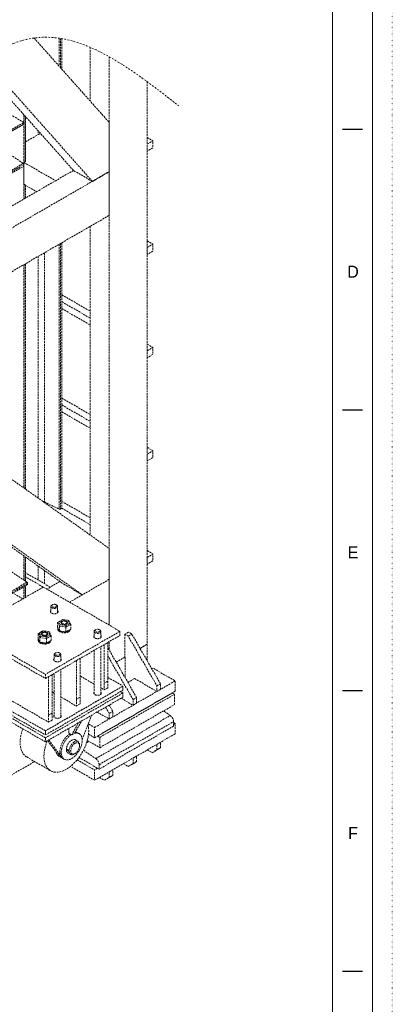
# Model space of a CAD drawing. Header units: millimetres. Extents: x -141576 to -137371, y -691119 to -688149.
# Tile 25 of 26: x -137839 to -137371, y -690381 to -689144. Entities that reach past the tile are written whole.
import ezdxf

# ---------------------------------------------------------------- set-up
doc = ezdxf.new("R2010")
doc.units = ezdxf.units.MM
doc.header["$MEASUREMENT"] = 0
for name, pattern in [('DGN Style 1', [1.483529, 0, -1.483529]), ('DGN Style 3', [3.461568, 2.472549, -0.989019]), ('DGN Style 4', [3.956078, 1.978039, -0.989019, 0, -0.989019]), ('DGN Style 6', [4.697842, 0, -0.989019, 1.730784, -0.989019, 0, -0.989019])]:
    doc.linetypes.add(name, pattern=pattern)
doc.layers.add('Background', color=7, linetype='DGN Style 6', lineweight=0)
doc.layers.add('Center Line', color=1, linetype='DGN Style 4', lineweight=0)
doc.styles.add('Style-ENGINEERING', font='ENGINEERING.shx')

# ---------------------------------------------------------------- blocks, each defined once
blk = doc.blocks.new('*U3')
for p, q in [((412.95, 70.53), (407.95, 70.53)), ((412.95, 0.03), (407.95, 0.03)), ((412.95, -70.47), (407.95, -70.47)), ((412.95, -140.97), (407.95, -140.97))]:
    blk.add_line(p, q)
at = {"color": 7, "linetype": 'Continuous', "lineweight": 0, "flags": 128}
blk.add_lwpolyline([(-415.55, 292.03), (415.45, 292.03), (415.45, -291.97), (-415.55, -291.97), (-415.55, 292.03)], close=True, dxfattribs=at)
at = {"color": 7, "linetype": 'Continuous', "lineweight": 13, "flags": 128}
blk.add_lwpolyline([(-405.55, 282.03), (405.45, 282.03), (405.45, -281.97), (-405.55, -281.97), (-405.55, 282.03)], close=True, dxfattribs=at)
at = {"char_height": 3, "attachment_point": 5, "line_spacing_factor": 1.2, "style": 'Style-ENGINEERING'}
for s, insert in [('D', (410.58, 34.78)), ('E', (410.58, -35.72)), ('F', (410.58, -106.22))]:
    blk.add_mtext(s, dxfattribs=dict(at, insert=insert))
blk = doc.blocks.new('*U2')
at = {"color": 7, "linetype": 'DGN Style 1', "lineweight": 0, "flags": 128}
blk.add_lwpolyline([(-2102.52, 1484.97), (2102.48, 1484.97), (2102.48, -1485.03), (-2102.52, -1485.03), (-2102.52, 1484.97)], close=True, dxfattribs=at)
at = {"layer": 'Background', "color": 9, "linetype": 'DGN Style 3', "lineweight": 0}
for p, q in [((1652.69, 467.12), (1746.86, 361.2)), ((1683.91, 466.89), (1683.91, 432)), ((1685.63, 466.63), (1685.63, 430.07)), ((1687.32, 466.35), (1687.32, 428.17)), ((1723.09, 455.48), (1723.09, 387.94)), ((1580.71, 437.27), (1702, 300.85)), ((1588.36, 441.68), (1725.78, 287.12)), ((1746.86, 443.7), (1746.86, -270.01)), ((1794.41, 412.42), (1794.41, -294.2)), ((1639.77, 361.12), (1618.39, 373.47)), ((1420.72, 232.28), (1639.51, 358.59)), ((1420.8, 232.75), (1639.77, 359.17)), ((1421.17, 234.91), (1639.77, 361.12)), ((1639.77, 370.84), (1639.77, 264.92)), ((1639.77, 359.17), (1639.77, 361.12)), ((1641.46, 368.94), (1641.46, 311.88)), ((1641.83, 312.4), (1641.83, 368.52)), ((1746.86, 361.2), (1746.86, 299.29)), ((1657.89, 350.46), (1657.89, 346.05)), ((1641.83, 336.78), (1657.89, 346.05)), ((1794.41, 342.31), (1801.9, 337.99)), ((1411.6, 178.42), (1638.95, 309.67)), ((1638.95, 309.67), (1622.05, 321.14)), ((1639.77, 310.91), (1641.46, 311.88)), ((1639.77, 310.91), (1679.6, 287.91)), ((1639.77, 310.91), (1639.77, 283.45)), ((1397.97, 97.86), (1746.86, 299.29)), ((1403.12, 128.29), (1702, 300.85)), ((1410.87, 174.06), (1639.77, 306.22)), ((1411.23, 176.22), (1639.77, 308.17)), ((1639.77, 306.22), (1639.77, 308.17)), ((1725.78, 287.12), (1702, 300.85)), ((1725.78, 287.12), (1746.86, 299.29)), ((1746.86, 299.29), (1746.86, 244.39)), ((1639.77, 283.45), (1655.82, 274.19)), ((1641.46, 282.48), (1641.46, 265.89)), ((1641.83, 266.11), (1641.83, 282.27)), ((1387.66, 37.01), (1746.86, 244.39)), ((1723.09, 230.66), (1723.09, -156.93)), ((1794.41, 212.61), (1801.9, 208.29)), ((1683.91, 208.05), (1683.91, -124.31)), ((1685.63, 209.04), (1685.63, -124.27)), ((1687.32, 210.01), (1687.32, -123.3)), ((1657.89, 193.02), (1657.89, -110.7)), ((1665.53, 197.43), (1665.53, -115.41)), ((1639.77, 182.56), (1639.77, -97.85)), ((1641.46, 183.53), (1641.46, -99.05)), ((1641.83, -99.31), (1641.83, 183.75)), ((1687.32, 144.74), (1723.09, 124.09)), ((1687.32, 136.1), (1723.09, 115.45)), ((1687.32, 127.45), (1723.09, 106.8)), ((1794.41, 82.91), (1801.9, 78.59)), ((1421.78, 56.7), (1746.86, -173.78)), ((1687.32, 15.05), (1723.09, -5.6)), ((1381.4, 0.01), (1689.35, -218.33)), ((1381.87, 2.8), (1713.13, -232.06)), ((1687.32, 6.4), (1723.09, -14.25)), ((1687.32, -2.25), (1723.09, -22.9)), ((1794.41, -46.78), (1801.9, -51.11)), ((1665.53, -115.41), (1683.91, -124.31)), ((1685.63, -124.27), (1687.32, -123.3)), ((1687.32, -114.65), (1723.09, -135.3)), ((1687.32, -123.3), (1723.09, -143.95)), ((1687.32, -123.3), (1723.09, -143.95)), ((1639.77, -183.18), (1639.77, -213.58)), ((1641.46, -184.37), (1641.46, -214.73)), ((1641.83, -214.98), (1641.83, -184.64)), ((1746.86, -173.78), (1746.86, -212.58)), ((1794.41, -176.48), (1801.9, -180.8)), ((1657.89, -196.02), (1657.89, -213.57)), ((1643.65, -216.22), (1622.56, -201.91)), ((1641.83, -205.29), (1642.68, -204.79)), ((1664.05, -222.32), (1641.83, -209.49)), ((1665.53, -201.45), (1665.53, -217.99)), ((1643.65, -216.22), (1566.77, -260.6)), ((1644.47, -217.72), (1568.49, -261.59)), ((1644.47, -219.23), (1569.79, -262.34)), ((1664.16, -222.26), (1570.56, -276.3)), ((1639.77, -221.94), (1639.77, -236.34)), ((1641.46, -220.97), (1641.46, -235.37)), ((1641.83, -235.15), (1641.83, -220.75)), ((1644.47, -219.23), (1644.47, -217.72)), ((1664.16, -222.26), (1760.47, -277.86)), ((1685.13, -215.34), (1668.65, -224.85)), ((1683.91, -214.48), (1683.91, -216.04)), ((1713.13, -232.06), (1689.35, -218.33)), ((1746.86, -212.58), (1697.13, -241.29)), ((1746.86, -212.58), (1713.13, -232.06)), ((1746.86, -212.58), (1746.86, -270.01)), ((1638.59, -237.02), (1626.13, -229.82)), ((1673.71, -246.66), (1673.72, -254.36)), ((1675.73, -244.46), (1674.99, -244.88)), ((1680.94, -244.87), (1680.22, -244.45)), ((1682.19, -254.35), (1682.18, -246.61)), ((1683.62, -265.83), (1682.2, -266.65)), ((1682.2, -266.65), (1684.4, -271.37)), ((1682.2, -272.53), (1682.2, -266.65)), ((1683.62, -265.83), (1688.57, -262.97)), ((1685.43, -269.74), (1683.62, -265.83)), ((1684.39, -277.25), (1684.4, -271.37)), ((1685.43, -269.74), (1684.4, -271.37)), ((1684.4, -271.37), (1692.58, -272.64)), ((1692.2, -270.78), (1685.43, -269.74)), ((1688.14, -265.58), (1687.41, -266.01)), ((1688.57, -262.97), (1695.34, -264.02)), ((1697.15, -267.93), (1692.2, -270.78)), ((1692.58, -272.64), (1692.2, -270.78)), ((1692.58, -272.64), (1698.57, -269.18)), ((1693.33, -265.99), (1692.63, -265.58)), ((1695.34, -264.02), (1697.15, -267.93)), ((1695.34, -264.02), (1696.38, -264.46)), ((1698.57, -269.18), (1696.38, -264.46)), ((1697.15, -267.93), (1698.57, -269.18)), ((1698.57, -275.06), (1698.57, -269.18)), ((1570.56, -276.3), (1666.87, -331.9)), ((1570.56, -281.49), (1666.87, -337.09)), ((1657.63, -280.84), (1663.62, -277.38)), ((1659.05, -280.02), (1657.63, -280.84)), ((1659.83, -285.56), (1657.63, -280.84)), ((1657.64, -286.72), (1657.63, -280.84)), ((1664, -277.16), (1659.05, -280.02)), ((1659.05, -280.02), (1660.86, -283.93)), ((1660.86, -283.93), (1659.83, -285.56)), ((1660.86, -283.93), (1667.63, -284.97)), ((1663.56, -279.78), (1662.82, -280.2)), ((1664, -277.16), (1663.62, -277.38)), ((1670.77, -278.2), (1664, -277.16)), ((1760.47, -277.86), (1666.87, -331.9)), ((1666.87, -337.09), (1760.47, -283.05)), ((1667.63, -284.97), (1672.58, -282.11)), ((1674, -283.37), (1668.01, -286.83)), ((1668.75, -280.18), (1668.05, -279.77)), ((1672.58, -282.11), (1670.77, -278.2)), ((1670.77, -278.2), (1671.81, -278.64)), ((1671.81, -278.64), (1674, -283.37)), ((1674, -283.37), (1672.58, -282.11)), ((1674, -289.24), (1674, -283.37)), ((1684.39, -277.25), (1682.2, -272.53)), ((1682.41, -273.81), (1682.41, -275.11)), ((1692.58, -278.52), (1684.39, -277.25)), ((1692.58, -278.52), (1692.58, -272.64)), ((1698.57, -275.06), (1692.58, -278.52)), ((1728, -278), (1728, -285.64)), ((1730.02, -275.8), (1729.28, -276.23)), ((1735.23, -276.21), (1734.51, -275.8)), ((1736.48, -285.71), (1736.47, -277.95)), ((1760.47, -283.05), (1760.47, -277.86)), ((1771.15, -278.97), (1766.66, -281.56)), ((1766.66, -281.56), (1766.66, -310.13)), ((1770.84, -283.97), (1775.33, -281.38)), ((1657.64, -286.72), (1659.83, -291.44)), ((1657.91, -287.96), (1657.91, -289.26)), ((1668.01, -286.83), (1659.83, -285.56)), ((1659.83, -291.44), (1659.83, -285.56)), ((1659.83, -291.44), (1668.01, -292.71)), ((1667.63, -284.97), (1668.01, -286.83)), ((1668.01, -292.71), (1668.01, -286.83)), ((1668.01, -292.71), (1674, -289.24)), ((1746.86, -290.91), (1746.86, -301.24)), ((1785.65, -299.25), (1794.41, -294.2)), ((1794.41, -294.2), (1785.65, -299.25)), ((1794.41, -314.42), (1794.41, -294.2)), ((1677.69, -307.05), (1677.69, -314.7)), ((1679.7, -304.85), (1678.97, -305.28)), ((1684.91, -305.26), (1684.19, -304.85)), ((1686.16, -314.76), (1686.16, -307)), ((1728.01, -301.79), (1728.03, -356.62)), ((1736.5, -356.63), (1736.48, -296.9)), ((1745.3, -298.72), (1745.38, -298.67)), ((1755.7, -316.55), (1766.66, -310.22)), ((1766.66, -310.22), (1755.7, -316.55)), ((1766.66, -310.13), (1766.66, -310.18)), ((1766.66, -310.18), (1766.66, -310.22)), ((1666.87, -331.9), (1666.87, -337.09)), ((1677.7, -330.84), (1677.72, -385.69)), ((1686.19, -385.68), (1686.16, -325.95)), ((1800.34, -324.7), (1801.62, -323.97)), ((1728.03, -344.14), (1710.3, -333.91)), ((1728.61, -398.54), (1829.7, -340.18)), ((1745.3, -340.28), (1740.81, -342.87)), ((1745.3, -335.74), (1764.21, -346.65)), ((1770.39, -341.99), (1778.78, -337.15)), ((1778.78, -337.15), (1806.86, -353.36)), ((1806.86, -346.36), (1811.35, -343.76)), ((1764.21, -346.65), (1666.87, -402.86)), ((1666.87, -408.04), (1764.21, -351.84)), ((1764.21, -355.3), (1666.87, -411.56)), ((1677.71, -355.5), (1675.29, -354.11)), ((1728.61, -411.51), (1829.7, -353.15)), ((1735.21, -411), (1828.81, -356.96)), ((1745.3, -348.93), (1740.81, -351.52)), ((1764.21, -355.3), (1761.22, -353.57)), ((1764.21, -351.84), (1764.21, -346.65)), ((1764.21, -360.49), (1764.21, -355.3)), ((1806.86, -353.36), (1811.35, -350.77)), ((1597.16, -367.8), (1666.87, -408.04)), ((1599.03, -363.69), (1666.87, -402.86)), ((1666.87, -416.74), (1764.21, -360.49)), ((1710.3, -360.49), (1705.81, -363.08)), ((1710.3, -369.13), (1705.81, -371.73)), ((1735.21, -423.97), (1828.81, -369.93)), ((1761.75, -361.91), (1776.91, -370.66)), ((1776.91, -363.65), (1781.4, -361.06)), ((1776.91, -370.66), (1781.4, -368.06)), ((1666.87, -411.56), (1597.16, -371.31)), ((1666.87, -416.74), (1597.16, -376.5)), ((1675.29, -380.7), (1670.8, -383.29)), ((1712.89, -413.74), (1725.03, -383.13)), ((1731.82, -379.21), (1746.95, -387.95)), ((1746.95, -380.94), (1751.45, -378.35)), ((1823.65, -383.6), (1815.14, -377.83)), ((1675.29, -389.34), (1670.8, -391.94)), ((1730.05, -437.64), (1823.65, -383.6)), ((1734.22, -445.31), (1827.82, -391.27)), ((1746.95, -387.95), (1751.45, -385.36)), ((1827.82, -391.27), (1827.82, -396.85)), ((1829.7, -393.61), (1827.82, -394.69)), ((1637.46, -399.76), (1638.19, -400.76)), ((1666.87, -402.86), (1666.87, -408.04)), ((1696.22, -399.78), (1696.22, -405.55)), ((1699.89, -407.67), (1703.64, -405.51)), ((1709.09, -406.38), (1707.36, -405.38)), ((1829.7, -406.58), (1728.61, -464.94)), ((1827.82, -396.85), (1734.22, -450.89)), ((1666.87, -411.56), (1666.87, -416.74)), ((1669.67, -415.12), (1683.18, -433.56)), ((1671.15, -414.27), (1686.83, -435.67)), ((1707.74, -416.29), (1703.44, -413.8)), ((1718.43, -417.87), (1721.54, -416.08)), ((1806.86, -419.77), (1811.35, -417.17)), ((1694.14, -429.84), (1698.48, -432.34)), ((1703.11, -431.88), (1704.09, -431.31)), ((1709.66, -421.67), (1709.66, -420.53)), ((1714.53, -427.11), (1730.05, -437.64)), ((1800.79, -430.27), (1805.28, -427.68)), ((1806.86, -426.77), (1811.35, -424.18)), ((1422.46, -574.7), (1653.32, -441.42)), ((1643.29, -435.63), (1673.24, -452.92)), ((1686.83, -435.67), (1683.18, -433.56)), ((1683.92, -434.64), (1684.91, -435.2)), ((1685.18, -435.37), (1688.83, -437.48)), ((1688.89, -437.51), (1690.56, -438.48)), ((1708.87, -436.25), (1734.22, -450.89)), ((1770.84, -447.57), (1775.33, -444.97)), ((1776.91, -437.06), (1781.4, -434.46)), ((1776.91, -444.06), (1781.4, -441.47)), ((1732.35, -449.81), (1728.61, -451.97)), ((1734.22, -450.89), (1734.22, -445.31)), ((1746.95, -454.35), (1751.45, -451.76)), ((1740.89, -464.86), (1745.38, -462.27)), ((1746.95, -461.36), (1751.45, -458.76))]:
    blk.add_line(p, q, dxfattribs=at)
at = {"layer": 'Background', "color": 9, "linetype": 'DGN Style 3', "lineweight": 0, "flags": 128}
for points in [[(1794.41, 333.66), (1801.9, 337.99), (1801.9, 329.34), (1794.41, 325.02), (1794.41, 333.66)], [(1794.41, 203.97), (1801.9, 208.29), (1801.9, 199.64), (1794.41, 195.32), (1794.41, 203.97)], [(1794.41, 74.27), (1801.9, 78.59), (1801.9, 69.94), (1794.41, 65.62), (1794.41, 74.27)], [(1794.41, -55.43), (1801.9, -51.11), (1801.9, -59.75), (1794.41, -64.08), (1794.41, -55.43)], [(1794.41, -185.13), (1801.9, -180.8), (1801.9, -189.45), (1794.41, -193.77), (1794.41, -185.13)], [(1673.04, -222.32), (1642.68, -204.79), (1642.68, -204.79)], [(1778.78, -337.15), (1778.78, -337.15), (1806.86, -353.36), (1806.86, -346.36), (1770.84, -283.97), (1766.66, -281.56)], [(1811.35, -350.77), (1811.35, -350.77), (1811.35, -343.76), (1775.33, -281.38), (1771.15, -278.97)], [(1740.81, -294.4), (1740.81, -342.87), (1740.81, -351.52), (1736.5, -349.03)], [(1745.3, -291.81), (1745.3, -340.28), (1745.3, -348.93), (1745.3, -348.93)], [(1670.8, -334.82), (1670.8, -383.29), (1670.8, -391.94), (1617.01, -360.88), (1617, -360.64), (1616.45, -357.5), (1615.02, -354.3), (1612.92, -351.51), (1610.45, -349.53), (1610.45, -304.52)], [(1781.4, -368.06), (1781.4, -368.06), (1781.4, -361.06), (1745.38, -298.67), (1745.3, -298.63)], [(1761.75, -361.91), (1776.91, -370.66), (1776.91, -363.65), (1745.3, -308.91)], [(1705.81, -314.61), (1705.81, -363.08), (1705.81, -371.73), (1686.18, -360.39)], [(1710.3, -312.02), (1710.3, -360.49), (1710.3, -369.13), (1710.3, -369.13)], [(1766.66, -310.22), (1767.07, -310.45), (1767.07, -336.23)], [(1675.29, -332.23), (1675.29, -380.7), (1675.29, -389.34), (1675.29, -389.34)], [(1829.7, -353.15), (1829.7, -353.15), (1829.7, -340.18), (1801.62, -323.97), (1801.62, -323.97)], [(1666.87, -408.04), (1764.21, -351.84), (1764.21, -346.65), (1666.87, -402.86), (1666.87, -408.04)], [(1732.35, -409.35), (1732.35, -409.35), (1825.95, -355.31), (1825.95, -355.31)], [(1828.81, -369.93), (1828.81, -369.93), (1828.81, -356.96), (1825.95, -355.31)], [(1751.45, -385.36), (1751.45, -385.36), (1751.45, -378.35), (1746.91, -370.49)], [(1731.82, -379.21), (1746.95, -387.95), (1746.95, -380.94), (1742.42, -373.08)], [(1696.22, -405.55), (1699.89, -407.67), (1708.56, -392.65)], [(1703.64, -405.51), (1703.64, -405.51), (1712.3, -390.49)], [(1720.89, -407.06), (1728.61, -411.51), (1728.61, -398.54), (1720.72, -393.99)], [(1827.82, -392.53), (1829.7, -393.61), (1829.7, -406.58), (1829.7, -406.58)], [(1719.36, -414.82), (1735.21, -423.97), (1735.21, -411), (1732.35, -409.35)], [(1794.72, -426.77), (1800.79, -430.27), (1806.86, -426.77), (1806.86, -419.77), (1806.86, -419.77)], [(1805.28, -427.68), (1805.28, -427.68), (1811.35, -424.18), (1811.35, -417.17), (1811.35, -417.17)], [(1706.54, -439.23), (1728.61, -451.97), (1728.61, -464.94), (1700.53, -448.73), (1700.53, -445.51)], [(1764.77, -444.06), (1770.84, -447.57), (1776.91, -444.06), (1776.91, -437.06), (1776.91, -437.06)], [(1775.33, -444.97), (1775.33, -444.97), (1781.4, -441.47), (1781.4, -434.46), (1781.4, -434.46)], [(1734.82, -461.36), (1740.89, -464.86), (1746.95, -461.36), (1746.95, -454.35), (1746.95, -454.35)], [(1745.38, -462.27), (1745.38, -462.27), (1751.45, -458.76), (1751.45, -451.76), (1751.45, -451.76)]]:
    blk.add_lwpolyline(points, dxfattribs=at)
at = {"layer": 'Background', "color": 9, "linetype": 'DGN Style 3', "lineweight": 0}
for centre, major_axis, ratio, start_param, end_param in [((1638.87, 359.69), (0.64, -1.1), 0.5773503, 0, 0.7853982), ((1638.87, 308.68), (0.64, -1.1), 0.5773503, 0.7853982, 2.268928), ((1640.56, 312.4), (-1.27, 0), 0.5773503, 2.3561945, 3.1415927), ((1684.73, -123.75), (-1.27, 0), 0.5773503, 0.8726646, 2.3561945), ((1643.57, -217.2), (0.64, -1.1), 0.5773503, 0.7853982, 2.268928), ((1677.98, -245.75), (-3.18, 0), 0.577622, 5.4970807, 7.068348), ((1677.98, -245.75), (-3.18, 0), 0.577622, 3.9276972, 5.4970807), ((1677.98, -245.75), (-3.18, 0), 0.577622, 0.7851627, 3.9276972), ((1690.38, -266.88), (-3.18, 0), 0.577622, 5.4970807, 7.068348), ((1690.38, -266.88), (-3.18, 0), 0.577622, 3.9276972, 5.4970807), ((1690.38, -266.88), (-3.18, 0), 0.577622, 0.7851627, 3.9276972), ((1665.82, -281.06), (-4.24, 0), 0.577622, 3.1415927, 6.2831853), ((1665.82, -281.06), (-4.24, 0), 0.577622, 0, 0.7851627), ((1665.8, -281.07), (-3.18, 0), 0.577622, 5.4970807, 7.068348), ((1665.82, -281.06), (-4.24, 0), 0.577622, 0.7851627, 3.1415927), ((1665.8, -281.07), (-3.18, 0), 0.577622, 0.7851627, 3.9276972), ((1665.8, -281.07), (-3.18, 0), 0.577622, 3.9276972, 5.4970807), ((1690.35, -275.11), (7.94, 0), 0.5773503, 5.497787, 6.2590167), ((1732.27, -277.1), (-3.18, 0), 0.577622, 5.4970807, 7.068348), ((1732.27, -277.1), (-3.18, 0), 0.577622, 3.9276972, 5.4970807), ((1732.27, -277.1), (-3.18, 0), 0.577622, 0.7851627, 3.9276972), ((1665.85, -287.96), (-7.94, 0), 0.577622, 6.1650803, 6.2831853), ((1665.85, -287.96), (-7.94, 0), 0.577622, 0, 0.6412328), ((1665.85, -289.26), (-7.94, 0), 0.5773503, 0.0002354, 2.3561944), ((1665.85, -287.96), (-7.94, 0), 0.577622, 0.9290852, 1.6884377), ((1665.85, -287.96), (-7.94, 0), 0.577622, 1.9629417, 2.7489763), ((1665.85, -289.26), (-7.94, 0), 0.577622, 2.355959, 3.1173866), ((1681.95, -306.15), (-3.18, 0), 0.577622, 5.4970807, 7.068348), ((1681.95, -306.15), (-3.18, 0), 0.577622, 3.9276972, 5.4970807), ((1681.95, -306.15), (-3.18, 0), 0.577622, 0.7851627, 3.9276972), ((1823.25, -388.63), (3.23, -5.6), 0.5773503, 0.7853982, 2.268928), ((1699.83, -422.43), (4.75, 8.23), 0.5773503, 0, 2.3566652), ((1703.11, -424.32), (4.63, 8.02), 0.5773503, 0.7858689, 3.1415927), ((1703.11, -424.32), (4.63, 8.02), 0.5773503, 0, 0.7858689), ((1699.83, -422.43), (4.75, 8.23), 0.5773503, 6.0648493, 6.2831853), ((1703.11, -424.32), (4.63, 8.02), 0.5773503, 5.4977871, 6.2831853), ((1699.83, -422.43), (4.75, 8.23), 0.5773503, 2.3566652, 3.1415927), ((1698.1, -421.43), (4.75, 8.23), 0.5773503, 3.3249384, 3.3658466), ((1699.83, -422.43), (4.75, 8.23), 0.5773503, 3.1415927, 3.3658466), ((1703.11, -424.32), (4.63, 8.02), 0.5773503, 3.1415927, 3.9269908), ((1694.45, -419.32), (9.27, 16.05), 0.5773503, 2.8927644, 3.1415927), ((1698.1, -421.43), (9.27, 16.05), 0.5773503, 2.8927644, 3.1415927), ((1698.1, -421.43), (9.27, 16.05), 0.5773503, 3.1415927, 3.148043)]:
    blk.add_ellipse(centre, major_axis=major_axis, ratio=ratio, start_param=start_param, end_param=end_param, dxfattribs=at)
at = {"layer": 'Background', "color": 9, "linetype": 'DGN Style 3', "lineweight": 0, "extrusion": (0, 0, -1)}
for centre, major_axis, ratio, start_param, end_param in [((1661.89, 343.74), (5.67, 0), 0.5773503, 3.9269908, 4.5526665), ((1661.89, -117.92), (5.67, 0), 0.5773503, 5.0352825, 5.4105207), ((1677.95, -253.09), (4.77, 0), 0.5773503, 3.1415927, 3.6184434), ((1677.95, -253.09), (4.77, 0), 0.5773503, 0, 3.1415927), ((1677.95, -253.09), (4.77, 0), 0.5773503, 5.8082746, 6.2831853), ((1690.39, -266.88), (4.24, 0), 0.5770784, 3.1415927, 5.4975519), ((1690.39, -266.88), (4.24, 0), 0.5770784, 0, 3.1415927), ((1690.39, -266.88), (4.24, 0), 0.5770784, 5.4975519, 6.2831853), ((1690.35, -273.82), (7.94, 0), 0.5770784, 3.1415927, 3.2854984), ((1690.35, -273.82), (7.94, 0), 0.5770784, 2.4736176, 3.1415927), ((1690.35, -275.11), (7.94, 0), 0.5770784, 0.7851629, 3.1415927), ((1690.35, -273.82), (7.94, 0), 0.5770784, 1.4264132, 2.2383078), ((1690.35, -273.82), (7.94, 0), 0.5770784, 0.3921456, 1.1781802), ((1732.27, -284.41), (4.77, 0), 0.5773503, 3.1415927, 3.6011519), ((1732.27, -284.41), (4.77, 0), 0.5773503, 5.7914675, 6.2831853), ((1732.27, -284.41), (4.77, 0), 0.5773503, 0, 3.1415927), ((1681.95, -313.47), (4.77, 0), 0.5773503, 3.1415927, 3.6053026), ((1681.95, -313.47), (4.77, 0), 0.5773503, 0, 3.1415927), ((1681.95, -313.47), (4.77, 0), 0.5773503, 5.7954012, 6.2831853), ((1732.27, -355.37), (4.77, 0), 0.5773503, 3.1415927, 3.6146492), ((1732.27, -355.37), (4.77, 0), 0.5773503, 0, 3.1415927), ((1732.27, -355.37), (4.77, 0), 0.5773503, 5.8044905, 6.2831853), ((1681.95, -384.42), (4.77, 0), 0.5773503, 3.1415927, 3.618691), ((1681.95, -384.42), (4.77, 0), 0.5773503, 5.8085235, 6.2831853), ((1693.09, -418.53), (-19.86, -34.39), 0.5773503, 3.6825435, 6.2831853), ((1681.95, -384.42), (4.77, 0), 0.5773503, 0, 3.1415927), ((1663.14, -401.24), (-19.86, -34.39), 0.5773503, 0.7853982, 1.2753856), ((1698.1, -421.43), (-9.27, -16.05), 0.5773503, 0.7849274, 2.3343383), ((1699.83, -422.43), (-9.27, -16.05), 0.5773503, 0.7849274, 2.3343383), ((1699.83, -422.43), (-9.27, -16.05), 0.5773503, 3.1415927, 6.2831853), ((1699.83, -422.43), (-9.27, -16.05), 0.5773503, 2.5892722, 3.1415927), ((1698.1, -421.43), (-9.27, -16.05), 0.5773503, 2.8415523, 3.1415927), ((1663.14, -401.24), (-19.86, -34.39), 0.5773503, 0, 0.7853982), ((1693.09, -418.53), (-19.86, -34.39), 0.5773503, 0.7853982, 1.3349147), ((1704.09, -424.88), (-3.94, -6.82), 0.5773503, 5.4977871, 8.6389091), ((1704.09, -424.88), (-3.94, -6.82), 0.5773503, 2.3557238, 3.9269908), ((1693.19, -418.59), (-9.27, -16.05), 0.5773503, 0, 0.5070882), ((1698.1, -421.43), (-9.27, -16.05), 0.5773503, 0.3397853, 0.7849274), ((1699.83, -422.43), (-9.27, -16.05), 0.5773503, 0, 0.7849274), ((1704.09, -424.88), (-3.94, -6.82), 0.5773503, 3.9269908, 5.4977871), ((1693.09, -418.53), (-19.86, -34.39), 0.5773503, 0, 0.7853982), ((1729.65, -442.67), (-3.23, 5.6), 0.5773503, 0.8726646, 2.3561945)]:
    blk.add_ellipse(centre, major_axis=major_axis, ratio=ratio, start_param=start_param, end_param=end_param, dxfattribs=at)
at = {"layer": 'Background', "color": 9, "linetype": 'DGN Style 3', "lineweight": 0}
for points in [[(1673.71, -246.66), (1673.7, -246.01), (1674.18, -245.35), (1674.98, -244.89)], [(1687.37, -266.03), (1686.77, -266.38), (1686.37, -266.83), (1686.22, -267.31)], [(1693.35, -266), (1693.98, -266.36), (1694.4, -266.85), (1694.54, -267.36)], [(1662.8, -280.21), (1662.2, -280.56), (1661.8, -281.02), (1661.65, -281.5)], [(1668.76, -280.19), (1669.4, -280.55), (1669.83, -281.05), (1669.96, -281.57)], [(1728, -278), (1727.99, -277.35), (1728.47, -276.69), (1729.27, -276.23)], [(1677.69, -307.05), (1677.67, -306.4), (1678.15, -305.74), (1678.96, -305.28)]]:
    blk.add_open_spline(points, degree=3, dxfattribs=at)
for points, knots in [([(1682.18, -246.61), (1682.2, -247.04), (1681.86, -247.74), (1679.86, -249.22), (1676.38, -249.32), (1674.38, -248.06), (1673.8, -247.36), (1673.74, -246.87), (1673.71, -246.66)], [0, 0, 0, 0, 0.1660569, 0.2733725, 0.7026308, 0.8099359, 0.9172395, 1, 1, 1, 1]), ([(1680.94, -244.87), (1681.21, -245.06), (1681.78, -245.45), (1682.14, -246.08), (1682.17, -246.48), (1682.18, -246.61)], [0, 0, 0, 0, 0.3749345, 0.8042117, 1, 1, 1, 1]), ([(1736.47, -277.95), (1736.49, -278.38), (1736.14, -279.08), (1734.15, -280.56), (1730.67, -280.66), (1728.67, -279.41), (1728.09, -278.71), (1728.03, -278.22), (1728, -278)], [0, 0, 0, 0, 0.1660569, 0.2733725, 0.7026308, 0.8099359, 0.9172395, 1, 1, 1, 1]), ([(1735.23, -276.21), (1735.5, -276.4), (1736.07, -276.79), (1736.43, -277.43), (1736.46, -277.83), (1736.47, -277.95)], [0, 0, 0, 0, 0.3749345, 0.8042117, 1, 1, 1, 1]), ([(1686.16, -307), (1686.17, -307.43), (1685.83, -308.13), (1683.83, -309.61), (1680.35, -309.71), (1678.35, -308.46), (1677.78, -307.76), (1677.71, -307.27), (1677.69, -307.05)], [0, 0, 0, 0, 0.1660569, 0.2733725, 0.7026308, 0.8099359, 0.9172395, 1, 1, 1, 1]), ([(1684.92, -305.26), (1685.18, -305.45), (1685.76, -305.84), (1686.11, -306.48), (1686.15, -306.88), (1686.16, -307)], [0, 0, 0, 0, 0.3749345, 0.8042117, 1, 1, 1, 1]), ([(1694.26, -425.93), (1694.21, -425.97), (1694.08, -426.06), (1693.84, -426.51), (1694.03, -427.26), (1694.5, -427.85), (1694.68, -428.02), (1694.76, -428.09)], [0, 0, 0, 0, 0.0949929, 0.2545279, 0.7276036, 0.8867392, 1, 1, 1, 1]), ([(1695.65, -428.34), (1695.71, -428.29), (1695.89, -428.13), (1695.98, -427.25), (1695.37, -426.09), (1694.68, -425.84), (1694.42, -425.85), (1694.3, -425.91), (1694.26, -425.93)], [0, 0, 0, 0, 0.101813, 0.3160873, 0.7441199, 0.8504254, 0.9566108, 1, 1, 1, 1]), ([(1694.76, -428.09), (1694.87, -428.17), (1695.21, -428.4), (1695.51, -428.42), (1695.65, -428.34), (1695.65, -428.34)], [0, 0, 0, 0, 0.3270518, 0.9821062, 1, 1, 1, 1])]:
    blk.add_open_spline(points, degree=3, knots=knots, dxfattribs=at)
at = {"layer": 'Center Line', "color": 1}
blk.add_spline([(980.13, 565.52), (1125.42, 595.56), (1225.16, 455.86), (1362.91, 444.69), (1468.9, 395.11), (1643.24, 465.4), (1834.07, 382.1)], degree=3, dxfattribs=at)
at = {"xscale": 4.999999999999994, "yscale": 4.999999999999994, "zscale": 4.999999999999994}
blk.add_blockref('*U3', (0.21, -0.18), dxfattribs=at)

msp = doc.modelspace()

# ---------------------------------------------------------------- block references
at = {"color": 7, "linetype": 'Continuous', "lineweight": 13}
msp.add_blockref('*U2', (-139473.05, -689634.45), dxfattribs=at)

doc.saveas('drawing.dxf')
